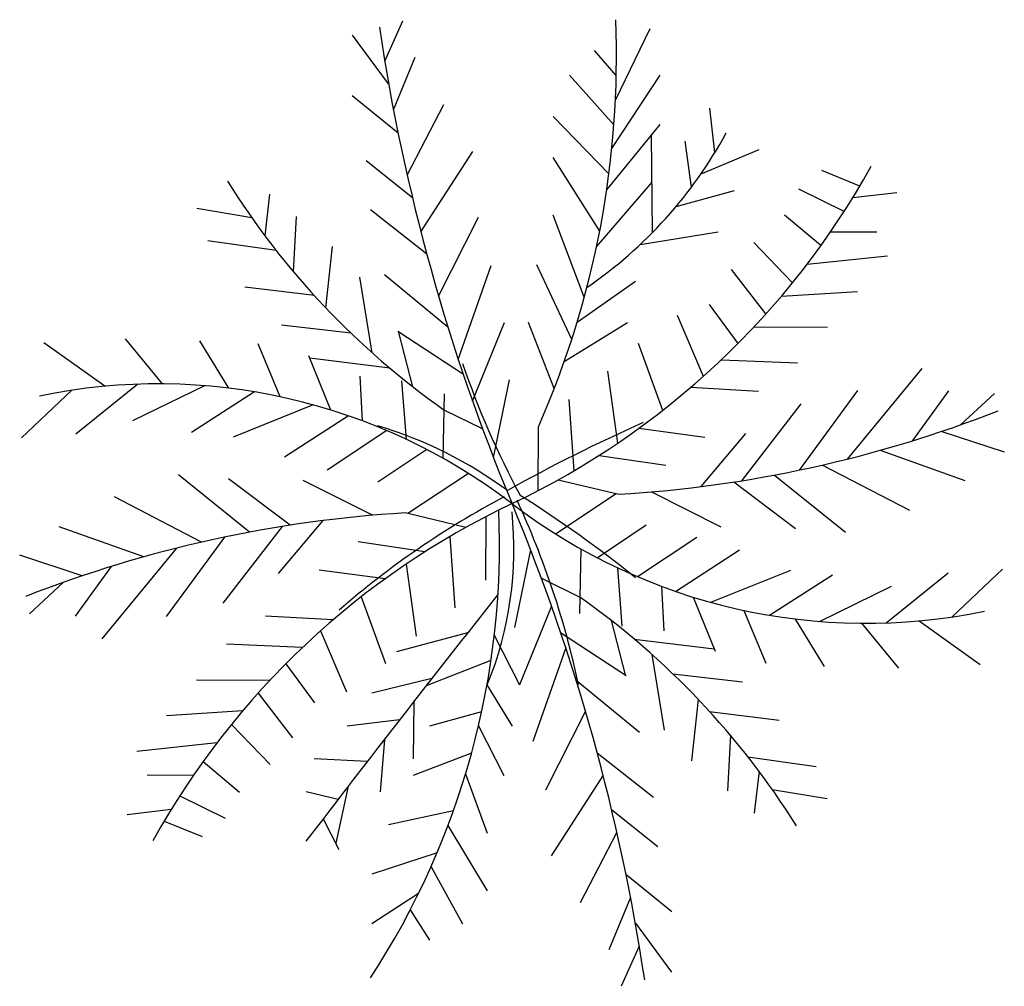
# Model space of a CAD drawing. Extents: x 30.12 to 33.37, y 7.5 to 10.69.
import ezdxf

# ---------------------------------------------------------------- set-up
doc = ezdxf.new("R2010")
doc.units = 0
doc.header["$MEASUREMENT"] = 0
doc.layers.get('0').update_dxf_attribs({"color": 1, "linetype": 'CONTINUOUS'})

msp = doc.modelspace()

# ---------------------------------------------------------------- linework, layer by layer
for p, q in [((31.3262, 10.5513), (31.3866, 10.6837)), ((32.0866, 10.4223), (32.2014, 10.6588)), ((31.3393, 10.4756), (31.2201, 10.6367)), ((32.0894, 10.5041), (32.0173, 10.586)), ((31.3551, 10.3907), (31.4263, 10.5637)), ((32.0816, 10.3408), (31.9358, 10.5045)), ((32.0747, 10.2626), (32.2345, 10.5045)), ((31.3703, 10.314), (31.2194, 10.4366)), ((31.4003, 10.1754), (31.5216, 10.4085)), ((32.4144, 10.2497), (32.3974, 10.3959)), ((32.0652, 10.1795), (31.8815, 10.3687)), ((32.0578, 10.1264), (32.2345, 10.3416)), ((32.2093, 9.9867), (32.2055, 10.3063)), ((32.3372, 10.1357), (32.316, 10.2873)), ((31.4457, 9.9879), (31.617, 10.2533)), ((32.3688, 10.1797), (32.5603, 10.2601)), ((31.4177, 10.1004), (31.2653, 10.2226)), ((32.0347, 9.9905), (31.8815, 10.233)), ((32.8918, 10.1389), (32.7672, 10.1904)), ((32.0242, 9.9386), (32.2074, 10.1515)), ((32.2866, 10.0719), (32.4789, 10.1244)), ((32.8402, 10.0554), (32.6908, 10.1292)), ((30.9319, 9.9748), (30.9479, 10.113)), ((32.8692, 10.1014), (33.0142, 10.1182)), ((30.8881, 10.0349), (30.7068, 10.0647)), ((31.465, 9.9146), (31.2795, 10.0603)), ((31.0261, 9.8563), (31.0361, 10.039)), ((31.504, 9.7764), (31.6359, 10.0369)), ((31.9841, 9.773), (31.8815, 10.0429)), ((32.7638, 9.943), (32.6438, 10.0434)), ((32.1685, 9.9468), (32.4246, 9.9886)), ((32.7957, 9.9884), (32.9484, 9.9882)), ((30.9686, 9.927), (30.7433, 9.9588)), ((31.1321, 9.7379), (31.1538, 9.9402)), ((32.6705, 9.8207), (32.5427, 9.9527)), ((32.7181, 9.8812), (32.9826, 9.9095)), ((31.5688, 9.5679), (31.6772, 9.877)), ((31.9426, 9.6335), (31.8272, 9.88)), ((32.5825, 9.7176), (32.4687, 9.8645)), ((31.2851, 9.5896), (31.2444, 9.8392)), ((31.5347, 9.6745), (31.3255, 9.8463)), ((31.0947, 9.7781), (30.8657, 9.806)), ((31.9605, 9.6907), (32.1531, 9.8257)), ((32.6337, 9.7762), (32.8839, 9.7918)), ((32.4907, 9.6203), (32.397, 9.7492)), ((32.3763, 9.5118), (32.2912, 9.7127)), ((31.2155, 9.6541), (30.9857, 9.6802)), ((31.6157, 9.4307), (31.7208, 9.69)), ((31.8849, 9.4714), (31.8001, 9.6899)), ((31.9179, 9.5605), (32.1259, 9.6899)), ((32.544, 9.6755), (32.7851, 9.6741)), ((31.5855, 9.5179), (31.3691, 9.6593)), ((31.4187, 9.4777), (31.373, 9.6568)), ((30.4038, 9.4792), (30.2031, 9.6226)), ((30.5942, 9.4872), (30.4718, 9.6353)), ((30.8128, 9.4731), (30.7176, 9.6295)), ((30.9822, 9.4446), (30.9093, 9.619)), ((32.2425, 9.3998), (32.163, 9.6197)), ((31.149, 9.401), (31.0763, 9.5791)), ((31.3433, 9.539), (31.0794, 9.5717)), ((32.4361, 9.5669), (32.6864, 9.5565)), ((31.2532, 9.3653), (31.2457, 9.5122)), ((32.0947, 9.2922), (32.0619, 9.5291)), ((32.8511, 9.2395), (33.0969, 9.5379)), ((30.5127, 9.4861), (30.3085, 9.3212)), ((30.7329, 9.4812), (30.4955, 9.3648)), ((31.3982, 9.3041), (31.3833, 9.497)), ((31.6846, 9.2448), (31.7373, 9.5007)), ((32.3356, 9.4762), (32.5583, 9.4635)), ((30.2952, 9.4661), (30.1291, 9.3093)), ((30.8975, 9.4608), (30.6895, 9.3273)), ((31.5186, 9.2421), (31.5233, 9.4547)), ((32.6933, 9.2031), (32.8852, 9.4648)), ((33.0669, 9.3), (33.1851, 9.4638)), ((33.2237, 9.3521), (33.3361, 9.4555)), ((31.0908, 9.418), (30.8271, 9.312)), ((31.9502, 9.201), (31.9338, 9.4361)), ((32.5036, 9.1681), (32.6982, 9.4212)), ((31.2068, 9.382), (30.9965, 9.2451)), ((31.649, 9.3387), (31.5221, 9.4008)), ((31.8318, 9.1354), (31.8327, 9.3455)), ((31.3328, 9.3334), (31.1365, 9.2028)), ((32.164, 9.3408), (32.3808, 9.3117)), ((32.3688, 9.1487), (32.516, 9.3235)), ((33.1617, 9.3306), (33.368, 9.2628)), ((31.4653, 9.2709), (31.3035, 9.1629)), ((32.0329, 9.2516), (32.2526, 9.2187)), ((32.9592, 9.2682), (33.2382, 9.1687)), ((32.7689, 9.2197), (33.0559, 9.071)), ((30.881, 8.9985), (30.6473, 9.1873)), ((31.6029, 9.1919), (31.4025, 9.0598)), ((32.6106, 9.1867), (32.8443, 8.9979)), ((31.0148, 9.0214), (30.8119, 9.1744)), ((31.2858, 9.0539), (31.0577, 9.1687)), ((31.8977, 9.171), (32.0974, 9.1234)), ((32.4768, 9.1638), (32.6796, 9.0108)), ((31.8886, 8.9933), (32.089, 9.1254)), ((32.2057, 9.1313), (32.4338, 9.0165)), ((30.7226, 8.9655), (30.4356, 9.1143)), ((31.5938, 9.0143), (31.3942, 9.0618)), ((31.1228, 9.0365), (30.9756, 8.8617)), ((31.6598, 9.0498), (31.6589, 8.8397)), ((32.0263, 8.9143), (32.188, 9.0223)), ((30.5323, 8.917), (30.2534, 9.0165)), ((30.9879, 9.0172), (30.7933, 8.764)), ((30.7983, 8.9821), (30.6064, 8.7204)), ((31.4586, 8.9336), (31.239, 8.9665)), ((31.5414, 8.9842), (31.5578, 8.7491)), ((32.1588, 8.8518), (32.3551, 8.9824)), ((30.3299, 8.8546), (30.1235, 8.9224)), ((30.6405, 8.9457), (30.3947, 8.6473)), ((31.807, 8.9404), (31.7542, 8.6845)), ((31.973, 8.9432), (31.9683, 8.7305)), ((32.2847, 8.8032), (32.495, 8.9401)), ((31.3968, 8.893), (31.4296, 8.6561)), ((30.4247, 8.8852), (30.3065, 8.7214)), ((31.3275, 8.8445), (31.1108, 8.8735)), ((32.0933, 8.8811), (32.1082, 8.6882)), ((32.4007, 8.7672), (32.6644, 8.8732)), ((32.594, 8.7244), (32.802, 8.8579)), ((32.9789, 8.6991), (33.1831, 8.864)), ((33.1964, 8.7191), (33.3625, 8.8759)), ((30.2678, 8.8331), (30.1555, 8.7297)), ((31.8426, 8.8465), (31.9694, 8.7845)), ((32.2384, 8.8199), (32.2458, 8.673)), ((32.7586, 8.704), (32.9961, 8.8204)), ((31.2491, 8.7854), (31.3286, 8.5655)), ((32.3426, 8.7843), (32.4152, 8.6061)), ((31.8759, 8.7545), (31.7708, 8.4952)), ((32.5094, 8.7406), (32.5823, 8.5662)), ((31.156, 8.7091), (30.9333, 8.7217)), ((32.0729, 8.7075), (32.1186, 8.5284)), ((32.6788, 8.7121), (32.774, 8.5557)), ((32.8973, 8.698), (33.0198, 8.5499)), ((33.0878, 8.706), (33.2884, 8.5626)), ((31.1152, 8.6734), (31.2004, 8.4725)), ((31.5994, 8.6665), (31.3657, 8.6039)), ((31.906, 8.6673), (32.1224, 8.5259)), ((31.6875, 8.6586), (31.7708, 8.4952)), ((32.1482, 8.6462), (32.4122, 8.6135)), ((31.0555, 8.6183), (30.8052, 8.6287)), ((31.9227, 8.6173), (31.8144, 8.3082)), ((31.6764, 8.5749), (31.4629, 8.4922)), ((32.2065, 8.5956), (32.2472, 8.3461)), ((31.0009, 8.5649), (31.0946, 8.436)), ((30.9476, 8.5097), (30.7064, 8.5111)), ((31.4818, 8.5165), (31.2842, 8.4681)), ((31.9568, 8.5107), (32.166, 8.339)), ((32.276, 8.5311), (32.5058, 8.505)), ((31.6634, 8.4954), (31.7458, 8.3595)), ((30.909, 8.4676), (31.0229, 8.3207)), ((31.4218, 8.4395), (31.42, 8.2509)), ((32.3594, 8.4473), (32.3378, 8.245)), ((30.8579, 8.409), (30.6077, 8.3934)), ((31.6457, 8.4061), (31.4743, 8.3595)), ((31.9876, 8.4088), (31.8557, 8.1483)), ((32.3968, 8.4071), (32.6259, 8.3792)), ((31.375, 8.3794), (31.2027, 8.3595)), ((30.8211, 8.3645), (30.9489, 8.2325)), ((31.6353, 8.3599), (31.7186, 8.1966)), ((31.3254, 8.3154), (31.3114, 8.1423)), ((32.4654, 8.3289), (32.4555, 8.1462)), ((30.7735, 8.304), (30.509, 8.2758)), ((30.7278, 8.2422), (30.8478, 8.1419)), ((31.2686, 8.242), (31.0941, 8.2509)), ((31.6125, 8.27), (31.42, 8.1966)), ((32.0265, 8.2706), (32.212, 8.1249)), ((32.523, 8.2582), (32.7483, 8.2264)), ((32.5597, 8.2104), (32.5437, 8.0722)), ((30.6959, 8.1968), (30.5431, 8.197)), ((31.5929, 8.2018), (31.6643, 8.0065)), ((32.0459, 8.1973), (31.8746, 7.9319)), ((31.206, 8.1607), (31.1649, 7.9728)), ((32.6034, 8.1503), (32.7848, 8.1205)), ((30.6513, 8.1298), (30.8008, 8.056)), ((31.1727, 8.1174), (31.067, 8.1423)), ((30.6224, 8.0838), (30.4774, 8.067)), ((31.5526, 8.0794), (31.3385, 8.0337)), ((32.0738, 8.0848), (32.2262, 7.9626)), ((31.1233, 8.053), (31.1756, 7.9522)), ((30.5998, 8.0463), (30.7243, 7.9948)), ((31.5348, 8.0313), (31.6643, 7.8165)), ((32.0913, 8.0098), (31.9699, 7.7767)), ((31.499, 7.9418), (31.2842, 7.8708)), ((31.479, 7.8958), (31.5829, 7.7079)), ((32.1212, 7.8712), (32.2722, 7.7486)), ((31.4379, 7.8077), (31.2842, 7.7079)), ((32.1365, 7.7945), (32.0653, 7.6215)), ((31.4103, 7.7531), (31.4743, 7.6536)), ((32.1522, 7.7096), (32.2714, 7.5485)), ((32.1653, 7.6339), (32.105, 7.5015))]:
    msp.add_line(p, q)
for centre, radius, start, end in [((29.0656, 10.5662), 3.0244, 336.1944, 2.2987), ((37.8786, 11.6462), 6.6432, 188.51596, 202.60606), ((31.1627, 11.0145), 1.4668, 304.4561, 331.4948), ((30.6034, 11.4947), 2.6599, 295.4351, 330.987), ((33.0519, 11.5642), 2.6496, 212.1218, 234.7349), ((34.2845, 10.4774), 2.855, 198.8657, 208.393), ((30.5798, 7.5676), 1.9196, 52.5988, 101.7634), ((31.8528, 13.2159), 4.0998, 273.4205, 291.3892), ((30.9001, 8.008), 1.4005, 53.6318, 73.2381), ((34.4871, 4.1824), 5.6688, 114.0336, 119.0965), ((29.5193, 5.5628), 4.2107, 51.2825, 57.6422), ((32.8882, 6.6905), 2.6599, 115.4351, 150.987), ((33.0595, 6.5796), 2.8671, 117.8553, 131.0663), ((32.9117, 10.6176), 1.9196, 232.5988, 281.7634), ((25.613, 6.539), 6.6432, 8.51596, 22.60606), ((29.1125, 7.8827), 2.9178, 12.1313, 24.7386), ((31.6388, 4.9693), 4.0998, 93.4205, 111.3892), ((29.093, 8.9576), 2.6117, 326.851, 2.4966), ((30.5647, 8.9433), 1.1874, 337.8337, 5.9061), ((79.1701, -28.7421), 60.5176, 141.6662, 142.642217), ((30.4397, 6.6211), 2.6496, 32.1218, 54.7349)]:
    msp.add_arc(centre, radius, start, end)

doc.saveas('drawing.dxf')
